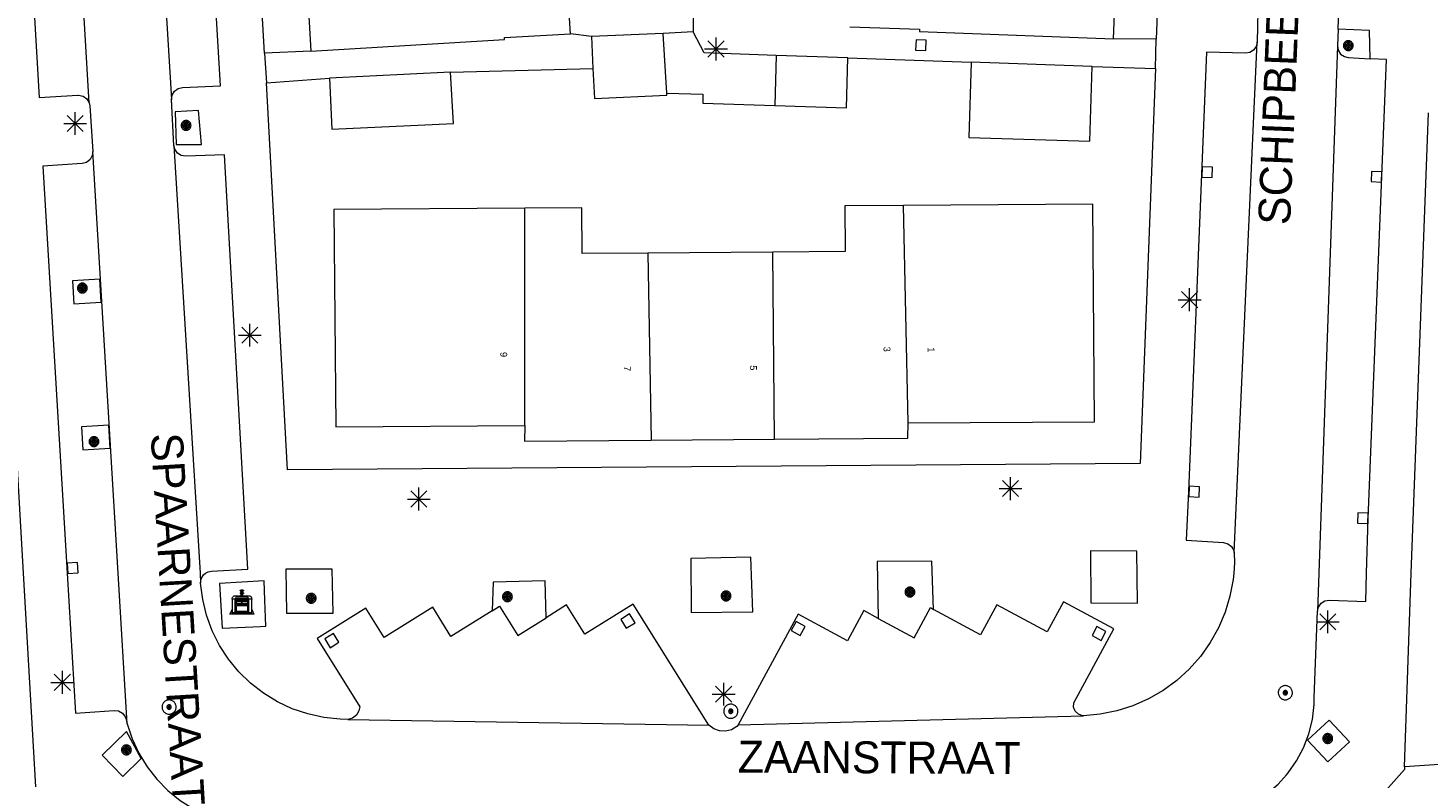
# Model space of a CAD drawing. Header units: metres. Extents: x 135779 to 137489, y 452643 to 455118.
# Tile 127 of 256: x 136138 to 136199, y 453791 to 453824. Entities that reach past the tile are written whole.
import ezdxf
from ezdxf.enums import TextEntityAlignment as Align

# ---------------------------------------------------------------- set-up
doc = ezdxf.new("R2010")
doc.units = ezdxf.units.M
for name, color, linetype, lineweight in [('KTop_BAK_Afval apart plaats', 96, 'Continuous', 13), ('KTop_NAR_Huisnummer (t)', 7, 'Continuous', 13), ('KTop_ORL_Weg_Straatnaam (t)', 7, 'Continuous', 13), ('KTop_PAL_Lichtmast', 40, 'Continuous', 13), ('KTop_PND_Grondvlaksituatie van BAG-pand [tachy]', 1, 'Continuous', 13), ('KTop_PND_Pandscheiding', 40, 'Continuous', 13), ('KTop_PUT_Inspectie- of rioolput', 15, 'Continuous', 13), ('KTop_PUT_Kolk', 15, 'Continuous', 13), ('KTop_VGO_Boom', 92, 'Continuous', 13), ('KTop_WGD_Parkeervlak', 251, 'Continuous', 13), ('KTop_WGD_Rijbaan_Lokale weg', 251, 'Continuous', 13), ('KTop_WGD_Voetpad', 251, 'Continuous', 13), ('KTop_WGD_Voetpad_achterpad', 251, 'Continuous', 13)]:
    doc.layers.add(name, color=color, linetype=linetype, lineweight=lineweight)
doc.styles.add('Style-ROVU', font='ROVU.shx')

# ---------------------------------------------------------------- blocks, each defined once
blk = doc.blocks.new('BAK_Afval_apart_plaats')
at = {"layer": 'KTop_BAK_Afval apart plaats'}
for p, q in [((-0.43, 0.141), (-0.425, 0.168)), ((-0.43, 0.118), (-0.43, 0.141)), ((-0.29, 0.118), (-0.43, 0.118)), ((-0.43, 0.118), (-0.43, -0.457)), ((-0.29, 0.118), (-0.43, 0.118)), ((-0.425, 0.168), (-0.416, 0.193)), ((-0.416, 0.193), (-0.403, 0.215)), ((-0.403, 0.215), (-0.384, 0.24)), ((-0.384, 0.24), (-0.364, 0.258)), ((-0.364, 0.258), (-0.342, 0.272)), ((-0.342, 0.272), (0, 0.272)), ((-0.282, 0.167), (-0.29, 0.146)), ((-0.282, 0.167), (-0.29, 0.146)), ((-0.29, 0.146), (-0.29, 0.118)), ((-0.29, 0.146), (-0.29, 0.118)), ((-0.29, -0.429), (-0.29, 0.118)), ((-0.29, 0.118), (-0.29, -0.429)), ((-0.273, 0.186), (-0.282, 0.167)), ((-0.273, 0.186), (-0.282, 0.167)), ((-0.248, 0.217), (-0.273, 0.186)), ((-0.248, 0.217), (-0.273, 0.186)), ((0.248, 0.217), (-0.248, 0.217)), ((0.248, 0.217), (-0.248, 0.217)), ((-0.242, 0.081), (-0.242, 0.153)), ((-0.242, 0.153), (0.242, 0.153)), ((0.242, 0.081), (-0.242, 0.081)), ((-0.242, 0.034), (-0.242, 0.081)), ((-0.242, 0.081), (0.242, 0.081)), ((-0.242, -0.059), (-0.242, 0.034)), ((-0.242, 0.034), (0.242, 0.034)), ((0.242, 0.034), (-0.242, 0.034)), ((-0.073, 0.513), (-0.072, 0.515)), ((-0.073, 0.513), (-0.073, 0.49)), ((-0.072, 0.511), (-0.073, 0.513)), ((-0.072, 0.511), (-0.073, 0.513)), ((-0.073, 0.49), (-0.072, 0.488)), ((-0.073, 0.399), (-0.073, 0.376)), ((-0.072, 0.397), (-0.073, 0.399)), ((-0.073, 0.376), (-0.072, 0.374)), ((-0.072, 0.515), (-0.071, 0.516)), ((-0.07, 0.51), (-0.072, 0.511)), ((-0.07, 0.51), (-0.072, 0.511)), ((-0.072, 0.488), (-0.07, 0.486)), ((-0.07, 0.396), (-0.072, 0.397)), ((-0.072, 0.374), (-0.07, 0.373)), ((-0.071, 0.516), (-0.07, 0.517)), ((-0.07, 0.517), (-0.067, 0.519)), ((-0.069, 0.509), (-0.07, 0.51)), ((-0.069, 0.509), (-0.07, 0.51)), ((-0.07, 0.486), (-0.069, 0.485)), ((-0.069, 0.395), (-0.07, 0.396)), ((-0.07, 0.373), (-0.069, 0.371)), ((-0.066, 0.507), (-0.069, 0.509)), ((-0.066, 0.507), (-0.069, 0.509)), ((-0.069, 0.485), (-0.066, 0.484)), ((-0.066, 0.394), (-0.069, 0.395)), ((-0.069, 0.371), (-0.066, 0.37)), ((-0.067, 0.519), (-0.065, 0.52)), ((-0.063, 0.506), (-0.066, 0.507)), ((-0.063, 0.506), (-0.066, 0.507)), ((-0.066, 0.484), (-0.063, 0.483)), ((-0.063, 0.392), (-0.066, 0.394)), ((-0.066, 0.37), (-0.063, 0.369)), ((-0.065, 0.52), (-0.061, 0.521)), ((-0.059, 0.505), (-0.063, 0.506)), ((-0.059, 0.505), (-0.063, 0.506)), ((-0.063, 0.483), (-0.059, 0.482)), ((-0.059, 0.391), (-0.063, 0.392)), ((-0.063, 0.369), (-0.059, 0.368)), ((-0.061, 0.521), (-0.055, 0.523)), ((-0.054, 0.504), (-0.059, 0.505)), ((-0.054, 0.504), (-0.059, 0.505)), ((-0.059, 0.482), (-0.054, 0.481)), ((-0.054, 0.39), (-0.059, 0.391)), ((-0.059, 0.368), (-0.054, 0.367)), ((-0.055, 0.523), (-0.049, 0.524)), ((-0.048, 0.503), (-0.054, 0.504)), ((-0.048, 0.503), (-0.054, 0.504)), ((-0.054, 0.481), (-0.048, 0.48)), ((-0.048, 0.389), (-0.054, 0.39)), ((-0.054, 0.367), (-0.048, 0.366)), ((-0.049, 0.524), (-0.043, 0.525)), ((-0.043, 0.502), (-0.048, 0.503)), ((-0.043, 0.502), (-0.048, 0.503)), ((-0.048, 0.48), (-0.043, 0.479)), ((-0.043, 0.388), (-0.048, 0.389)), ((-0.048, 0.366), (-0.043, 0.365)), ((-0.043, 0.525), (-0.035, 0.526)), ((-0.036, 0.501), (-0.043, 0.502)), ((-0.036, 0.501), (-0.043, 0.502)), ((-0.043, 0.479), (-0.036, 0.478)), ((-0.036, 0.388), (-0.043, 0.388)), ((-0.043, 0.365), (-0.036, 0.364)), ((-0.03, 0.501), (-0.036, 0.501)), ((-0.03, 0.501), (-0.036, 0.501)), ((-0.036, 0.478), (-0.03, 0.478)), ((-0.03, 0.387), (-0.036, 0.388)), ((-0.036, 0.364), (-0.03, 0.364)), ((-0.035, 0.526), (-0.029, 0.527)), ((-0.021, 0.5), (-0.03, 0.501)), ((-0.021, 0.5), (-0.03, 0.501)), ((-0.03, 0.478), (-0.028, 0.478)), ((-0.021, 0.387), (-0.03, 0.387)), ((-0.03, 0.364), (-0.028, 0.364)), ((-0.029, 0.527), (-0.023, 0.527)), ((-0.028, 0.478), (-0.021, 0.477)), ((-0.028, 0.468), (-0.028, 0.478)), ((-0.028, 0.478), (-0.021, 0.477)), ((-0.028, 0.4), (-0.028, 0.468)), ((-0.028, 0.468), (-0.021, 0.468)), ((-0.021, 0.468), (-0.028, 0.468)), ((-0.021, 0.4), (-0.028, 0.4)), ((-0.028, 0.364), (-0.021, 0.363)), ((-0.028, 0.355), (-0.028, 0.364)), ((-0.028, 0.364), (-0.021, 0.363)), ((-0.028, 0.272), (-0.028, 0.355)), ((-0.028, 0.355), (-0.021, 0.354)), ((-0.021, 0.354), (-0.028, 0.355)), ((0.028, 0.272), (-0.028, 0.272)), ((-0.023, 0.527), (-0.013, 0.528)), ((-0.014, 0.5), (-0.021, 0.5)), ((-0.014, 0.5), (-0.021, 0.5)), ((-0.021, 0.477), (-0.014, 0.477)), ((-0.021, 0.477), (-0.014, 0.477)), ((-0.021, 0.468), (-0.014, 0.468)), ((-0.014, 0.468), (-0.021, 0.468)), ((-0.014, 0.399), (-0.021, 0.4)), ((-0.014, 0.386), (-0.021, 0.387)), ((-0.021, 0.363), (-0.014, 0.363)), ((-0.021, 0.363), (-0.014, 0.363)), ((-0.021, 0.354), (-0.014, 0.354)), ((-0.014, 0.354), (-0.021, 0.354)), ((0, 0.5), (-0.014, 0.5)), ((0, 0.5), (-0.014, 0.5)), ((-0.014, 0.477), (0, 0.477)), ((-0.014, 0.477), (0, 0.477)), ((-0.014, 0.468), (0, 0.468)), ((0, 0.468), (-0.014, 0.468)), ((0, 0.399), (-0.014, 0.399)), ((0, 0.386), (-0.014, 0.386)), ((-0.014, 0.363), (0, 0.363)), ((-0.014, 0.363), (0, 0.363)), ((-0.014, 0.354), (0, 0.354)), ((0, 0.354), (-0.014, 0.354)), ((-0.013, 0.528), (-0.005, 0.528)), ((-0.005, 0.528), (0, 0.528)), ((0, 0.528), (0.005, 0.528)), ((0, 0.5), (0, 0.477)), ((0, 0.477), (0, 0.5)), ((0, 0.477), (0, 0.5)), ((0, 0.5), (0.014, 0.5)), ((0.014, 0.5), (0, 0.5)), ((0.014, 0.477), (0, 0.477)), ((0, 0.477), (0.014, 0.477)), ((0.014, 0.468), (0, 0.468)), ((0, 0.468), (0, 0.399)), ((0, 0.468), (0, 0.399)), ((0.014, 0.468), (0, 0.468)), ((0, 0.399), (0.014, 0.399)), ((0, 0.363), (0, 0.386)), ((0, 0.363), (0, 0.386)), ((0, 0.386), (0.014, 0.386)), ((0.014, 0.363), (0, 0.363)), ((0, 0.363), (0.014, 0.363)), ((0, 0.354), (0.014, 0.354)), ((0, 0.272), (0, 0.354)), ((0, 0.354), (0, 0.272)), ((0.014, 0.354), (0, 0.354)), ((0, 0.272), (0.342, 0.272)), ((0.028, 0.272), (0, 0.272)), ((0, 0.272), (0.028, 0.272)), ((0.005, 0.528), (0.013, 0.528)), ((0.013, 0.528), (0.023, 0.527)), ((0.014, 0.5), (0.021, 0.5)), ((0.021, 0.5), (0.014, 0.5)), ((0.021, 0.477), (0.014, 0.477)), ((0.014, 0.477), (0.021, 0.477)), ((0.021, 0.468), (0.014, 0.468)), ((0.021, 0.468), (0.014, 0.468)), ((0.014, 0.399), (0.021, 0.4)), ((0.014, 0.386), (0.021, 0.387)), ((0.021, 0.363), (0.014, 0.363)), ((0.014, 0.363), (0.021, 0.363)), ((0.014, 0.354), (0.021, 0.354)), ((0.021, 0.354), (0.014, 0.354)), ((0.021, 0.5), (0.03, 0.501)), ((0.03, 0.501), (0.021, 0.5)), ((0.028, 0.478), (0.021, 0.477)), ((0.021, 0.477), (0.028, 0.478)), ((0.021, 0.468), (0.028, 0.468)), ((0.028, 0.468), (0.021, 0.468)), ((0.028, 0.468), (0.021, 0.468)), ((0.021, 0.4), (0.028, 0.4)), ((0.021, 0.387), (0.03, 0.387)), ((0.028, 0.364), (0.021, 0.363)), ((0.021, 0.363), (0.028, 0.364)), ((0.021, 0.354), (0.028, 0.355)), ((0.028, 0.355), (0.021, 0.354)), ((0.023, 0.527), (0.029, 0.527)), ((0.03, 0.478), (0.028, 0.478)), ((0.028, 0.478), (0.028, 0.468)), ((0.028, 0.4), (0.028, 0.468)), ((0.03, 0.364), (0.028, 0.364)), ((0.028, 0.364), (0.028, 0.355)), ((0.028, 0.355), (0.028, 0.272)), ((0.029, 0.527), (0.035, 0.526)), ((0.03, 0.501), (0.036, 0.501)), ((0.036, 0.501), (0.03, 0.501)), ((0.036, 0.478), (0.03, 0.478)), ((0.03, 0.387), (0.036, 0.388)), ((0.036, 0.364), (0.03, 0.364)), ((0.035, 0.526), (0.043, 0.525)), ((0.036, 0.501), (0.043, 0.502)), ((0.043, 0.502), (0.036, 0.501)), ((0.043, 0.479), (0.036, 0.478)), ((0.036, 0.388), (0.043, 0.388)), ((0.043, 0.365), (0.036, 0.364)), ((0.043, 0.525), (0.049, 0.524)), ((0.043, 0.502), (0.048, 0.503)), ((0.048, 0.503), (0.043, 0.502)), ((0.048, 0.48), (0.043, 0.479)), ((0.043, 0.388), (0.048, 0.389)), ((0.048, 0.366), (0.043, 0.365)), ((0.048, 0.503), (0.054, 0.504)), ((0.054, 0.504), (0.048, 0.503)), ((0.054, 0.481), (0.048, 0.48)), ((0.048, 0.389), (0.054, 0.39)), ((0.054, 0.367), (0.048, 0.366)), ((0.049, 0.524), (0.055, 0.523)), ((0.054, 0.504), (0.059, 0.505)), ((0.059, 0.505), (0.054, 0.504)), ((0.059, 0.482), (0.054, 0.481)), ((0.054, 0.39), (0.059, 0.391)), ((0.059, 0.368), (0.054, 0.367)), ((0.055, 0.523), (0.061, 0.521)), ((0.059, 0.505), (0.063, 0.506)), ((0.063, 0.506), (0.059, 0.505)), ((0.063, 0.483), (0.059, 0.482)), ((0.059, 0.391), (0.063, 0.392)), ((0.063, 0.369), (0.059, 0.368)), ((0.061, 0.521), (0.065, 0.52)), ((0.063, 0.506), (0.066, 0.507)), ((0.066, 0.507), (0.063, 0.506)), ((0.066, 0.484), (0.063, 0.483)), ((0.063, 0.392), (0.066, 0.394)), ((0.066, 0.37), (0.063, 0.369)), ((0.065, 0.52), (0.067, 0.519)), ((0.066, 0.507), (0.069, 0.509)), ((0.069, 0.509), (0.066, 0.507)), ((0.069, 0.485), (0.066, 0.484)), ((0.066, 0.394), (0.069, 0.395)), ((0.069, 0.371), (0.066, 0.37)), ((0.067, 0.519), (0.07, 0.517)), ((0.069, 0.509), (0.07, 0.51)), ((0.07, 0.51), (0.069, 0.509)), ((0.07, 0.486), (0.069, 0.485)), ((0.069, 0.395), (0.07, 0.396)), ((0.07, 0.373), (0.069, 0.371)), ((0.07, 0.517), (0.071, 0.516)), ((0.07, 0.51), (0.072, 0.511)), ((0.072, 0.511), (0.07, 0.51)), ((0.072, 0.488), (0.07, 0.486)), ((0.07, 0.396), (0.072, 0.397)), ((0.072, 0.374), (0.07, 0.373)), ((0.071, 0.516), (0.072, 0.515)), ((0.072, 0.515), (0.073, 0.513)), ((0.072, 0.511), (0.073, 0.513)), ((0.073, 0.513), (0.072, 0.511)), ((0.073, 0.49), (0.072, 0.488)), ((0.072, 0.397), (0.073, 0.399)), ((0.073, 0.376), (0.072, 0.374)), ((0.073, 0.513), (0.073, 0.49)), ((0.073, 0.399), (0.073, 0.376)), ((0.242, 0.153), (0.242, 0.081)), ((0.242, 0.081), (0.242, 0.034)), ((0.242, 0.034), (0.242, -0.059)), ((0.273, 0.186), (0.248, 0.217)), ((0.273, 0.186), (0.248, 0.217)), ((0.282, 0.167), (0.273, 0.186)), ((0.282, 0.167), (0.273, 0.186)), ((0.29, 0.146), (0.282, 0.167)), ((0.29, 0.146), (0.282, 0.167)), ((0.29, 0.118), (0.29, 0.146)), ((0.29, 0.118), (0.29, 0.146)), ((0.43, 0.118), (0.29, 0.118)), ((0.29, 0.118), (0.29, -0.429)), ((0.43, 0.118), (0.29, 0.118)), ((0.29, -0.429), (0.29, 0.118)), ((0.342, 0.272), (0.364, 0.258)), ((0.364, 0.258), (0.384, 0.24)), ((0.384, 0.24), (0.403, 0.215)), ((0.403, 0.215), (0.416, 0.193)), ((0.416, 0.193), (0.425, 0.168)), ((0.425, 0.168), (0.43, 0.141)), ((0.43, 0.141), (0.43, 0.118)), ((0.43, -0.457), (0.43, 0.118)), ((-0.528, -0.528), (-0.43, -0.332)), ((0.528, -0.528), (-0.528, -0.528)), ((-0.43, -0.332), (-0.43, -0.457)), ((-0.43, -0.457), (0.43, -0.457)), ((-0.43, -0.457), (0.43, -0.457)), ((0.29, -0.429), (-0.29, -0.429)), ((-0.29, -0.429), (0.29, -0.429)), ((0.242, -0.059), (-0.242, -0.059)), ((-0.242, -0.059), (-0.242, -0.092)), ((0.242, -0.059), (-0.242, -0.059)), ((-0.242, -0.092), (0.242, -0.092)), ((-0.242, -0.11), (-0.242, -0.092)), ((-0.242, -0.092), (0.242, -0.092)), ((0.242, -0.11), (-0.242, -0.11)), ((0.242, -0.11), (-0.242, -0.11)), ((-0.242, -0.147), (0.242, -0.147)), ((-0.242, -0.41), (-0.242, -0.147)), ((0.242, -0.41), (-0.242, -0.41)), ((0.242, -0.11), (0.242, -0.059)), ((0.242, -0.092), (0.242, -0.11)), ((0.242, -0.092), (0.242, -0.11)), ((0.242, -0.147), (0.242, -0.41)), ((0.43, -0.457), (0.43, -0.332)), ((0.43, -0.332), (0.528, -0.528))]:
    blk.add_line(p, q, dxfattribs=at)
at = {"layer": 'KTop_BAK_Afval apart plaats', "flags": 128}
blk.add_lwpolyline([(0.029, 0.413), (0.035, 0.412), (0.043, 0.411), (0.049, 0.41), (0.055, 0.409), (0.061, 0.407), (0.065, 0.406), (0.067, 0.405), (0.07, 0.403), (0.071, 0.402), (0.072, 0.401), (0.073, 0.399), (0.072, 0.397), (0.07, 0.396), (0.069, 0.395), (0.066, 0.394), (0.063, 0.392), (0.059, 0.391), (0.054, 0.39), (0.048, 0.389), (0.043, 0.388), (0.036, 0.388), (0.03, 0.387), (0.021, 0.387), (0.014, 0.386), (0, 0.386), (-0.014, 0.386), (-0.021, 0.387), (-0.03, 0.387), (-0.036, 0.388), (-0.043, 0.388), (-0.048, 0.389), (-0.054, 0.39), (-0.059, 0.391), (-0.063, 0.392), (-0.066, 0.394), (-0.069, 0.395), (-0.07, 0.396), (-0.072, 0.397), (-0.073, 0.399), (-0.072, 0.401), (-0.071, 0.402), (-0.07, 0.403), (-0.067, 0.405), (-0.065, 0.406), (-0.061, 0.407), (-0.055, 0.409), (-0.049, 0.41), (-0.043, 0.411), (-0.035, 0.412), (-0.029, 0.413), (-0.028, 0.413), (-0.028, 0.4), (-0.021, 0.4), (-0.014, 0.399), (0, 0.399), (0.014, 0.399), (0.021, 0.4), (0.028, 0.4), (0.028, 0.413), (0.029, 0.413), (0.028, 0.413)], dxfattribs=at)
at = {"layer": 'KTop_BAK_Afval apart plaats'}
for p in [(0, 0), (-0.43, -0.457)]:
    blk.add_point(p, dxfattribs=at)
blk = doc.blocks.new('PAL_Lichtmast')
at = {"layer": 'KTop_PAL_Lichtmast'}
for p, q in [((-0.354, -0.354), (0.354, 0.354)), ((0.354, -0.354), (-0.354, 0.354)), ((0, -0.5), (0, 0.5)), ((-0.5, 0), (0.5, 0))]:
    blk.add_line(p, q, dxfattribs=at)
blk = doc.blocks.new('PUT_Inspectie-_of_rioolput')
at = {"layer": 'KTop_PUT_Inspectie- of rioolput', "flags": 128}
for points in [[(0.31, 0), (0.308, 0.032), (0.303, 0.064), (0.294, 0.095), (0.283, 0.126), (0.268, 0.155), (0.25, 0.182), (0.23, 0.207), (0.207, 0.23), (0.182, 0.25), (0.154, 0.268), (0.126, 0.283), (0.095, 0.294), (0.064, 0.303), (0.032, 0.308), (0, 0.309), (-0.032, 0.308), (-0.064, 0.303), (-0.096, 0.294), (-0.126, 0.283), (-0.155, 0.268), (-0.182, 0.25), (-0.207, 0.23), (-0.23, 0.207), (-0.25, 0.182), (-0.268, 0.154), (-0.283, 0.126), (-0.294, 0.095), (-0.303, 0.064), (-0.308, 0.032), (-0.309, 0), (-0.308, -0.032), (-0.303, -0.064), (-0.294, -0.096), (-0.283, -0.126), (-0.268, -0.155), (-0.25, -0.182), (-0.23, -0.207), (-0.207, -0.23), (-0.182, -0.25), (-0.155, -0.268), (-0.126, -0.283), (-0.096, -0.294), (-0.064, -0.303), (-0.032, -0.308), (0, -0.309), (0.032, -0.308), (0.064, -0.303), (0.095, -0.294), (0.126, -0.283), (0.155, -0.268), (0.182, -0.25), (0.207, -0.23), (0.23, -0.207), (0.25, -0.182), (0.268, -0.155), (0.283, -0.126), (0.294, -0.096), (0.303, -0.064), (0.308, -0.032), (0.31, 0)], [(0.095, 0), (0.094, 0.009), (0.092, 0.019), (0.09, 0.029), (0.086, 0.038), (0.082, 0.047), (0.076, 0.055), (0.07, 0.063), (0.063, 0.07), (0.055, 0.076), (0.047, 0.082), (0.038, 0.086), (0.029, 0.09), (0.019, 0.092), (0.009, 0.094), (0, 0.094), (-0.01, 0.094), (-0.02, 0.092), (-0.029, 0.09), (-0.039, 0.086), (-0.048, 0.082), (-0.056, 0.076), (-0.064, 0.07), (-0.071, 0.063), (-0.077, 0.055), (-0.082, 0.047), (-0.087, 0.038), (-0.09, 0.029), (-0.093, 0.019), (-0.094, 0.009), (-0.095, 0), (-0.094, -0.01), (-0.093, -0.02), (-0.09, -0.029), (-0.087, -0.039), (-0.082, -0.048), (-0.077, -0.056), (-0.071, -0.064), (-0.064, -0.071), (-0.056, -0.077), (-0.047, -0.082), (-0.039, -0.087), (-0.029, -0.09), (-0.02, -0.093), (-0.01, -0.094), (0, -0.095), (0.009, -0.094), (0.019, -0.093), (0.029, -0.09), (0.038, -0.087), (0.047, -0.082), (0.055, -0.077), (0.063, -0.071), (0.07, -0.064), (0.076, -0.056), (0.082, -0.047), (0.086, -0.039), (0.09, -0.029), (0.092, -0.02), (0.094, -0.01), (0.095, 0)], [(0.035, 0), (0.034, 0.003), (0.034, 0.007), (0.033, 0.01), (0.031, 0.014), (0.03, 0.017), (0.028, 0.02), (0.026, 0.023), (0.023, 0.026), (0.02, 0.028), (0.017, 0.03), (0.014, 0.031), (0.01, 0.033), (0.007, 0.034), (0.003, 0.034), (0, 0.034), (-0.004, 0.034), (-0.007, 0.034), (-0.011, 0.033), (-0.014, 0.031), (-0.018, 0.03), (-0.021, 0.028), (-0.023, 0.026), (-0.026, 0.023), (-0.028, 0.02), (-0.03, 0.017), (-0.032, 0.014), (-0.033, 0.01), (-0.034, 0.007), (-0.035, 0.003), (-0.035, 0), (-0.035, -0.004), (-0.034, -0.007), (-0.033, -0.011), (-0.032, -0.014), (-0.03, -0.018), (-0.028, -0.021), (-0.026, -0.023), (-0.023, -0.026), (-0.021, -0.028), (-0.017, -0.03), (-0.014, -0.032), (-0.011, -0.033), (-0.007, -0.034), (-0.004, -0.035), (0, -0.035), (0.003, -0.035), (0.007, -0.034), (0.01, -0.033), (0.014, -0.032), (0.017, -0.03), (0.02, -0.028), (0.023, -0.026), (0.026, -0.023), (0.028, -0.021), (0.03, -0.017), (0.031, -0.014), (0.033, -0.011), (0.034, -0.007), (0.034, -0.004), (0.035, 0)], [(0.01, 0.02), (0.007, 0.02), (0.005, 0.021), (0.003, 0.022), (0.001, 0.022), (-0.001, 0.022), (-0.004, 0.022), (-0.006, 0.021), (-0.008, 0.02), (-0.01, 0.019), (-0.012, 0.018), (-0.014, 0.017), (-0.016, 0.015), (-0.017, 0.013), (-0.019, 0.012), (-0.02, 0.009), (-0.021, 0.007), (-0.022, 0.005), (-0.022, 0.003), (-0.022, 0.001), (-0.022, -0.001), (-0.022, -0.004), (-0.022, -0.006), (-0.021, -0.008), (-0.02, -0.01), (-0.019, -0.012), (-0.017, -0.014), (-0.016, -0.016), (-0.014, -0.017), (-0.012, -0.019), (-0.01, -0.02), (-0.008, -0.021), (-0.006, -0.022), (-0.003, -0.022), (-0.001, -0.022), (0.001, -0.022), (0.003, -0.022), (0.005, -0.022), (0.008, -0.021), (0.01, -0.02), (0.012, -0.019), (0.014, -0.017), (0.015, -0.016), (0.017, -0.014), (0.018, -0.012), (0.02, -0.01), (0.02, -0.008), (0.021, -0.006), (0.022, -0.003), (0.022, -0.001), (0.022, 0.001), (0.022, 0.003), (0.021, 0.005), (0.02, 0.008), (0.019, 0.01), (0.018, 0.012), (0.017, 0.014), (0.015, 0.015), (0.013, 0.017), (0.012, 0.018), (0.01, 0.02)]]:
    blk.add_lwpolyline(points, dxfattribs=at)
blk = doc.blocks.new('PUT_Kolk')
at = {"layer": 'KTop_PUT_Kolk', "flags": 128}
blk.add_lwpolyline([(0.225, -0.225), (0.225, 0.225), (-0.225, 0.225), (-0.225, -0.225), (0.225, -0.225)], dxfattribs=at)
blk = doc.blocks.new('VGO_Boom')
at = {"layer": 'KTop_VGO_Boom', "flags": 128}
for points in [[(0.215, 0), (0.214, 0.022), (0.21, 0.045), (0.204, 0.066), (0.196, 0.087), (0.186, 0.108), (0.174, 0.126), (0.16, 0.144), (0.144, 0.16), (0.126, 0.174), (0.107, 0.186), (0.087, 0.196), (0.066, 0.204), (0.045, 0.21), (0.022, 0.214), (-0.001, 0.215), (-0.023, 0.214), (-0.045, 0.21), (-0.067, 0.204), (-0.088, 0.196), (-0.108, 0.186), (-0.127, 0.174), (-0.144, 0.16), (-0.16, 0.144), (-0.174, 0.126), (-0.187, 0.107), (-0.197, 0.087), (-0.205, 0.066), (-0.211, 0.045), (-0.214, 0.022), (-0.215, -0.001), (-0.214, -0.023), (-0.211, -0.045), (-0.205, -0.067), (-0.197, -0.088), (-0.187, -0.108), (-0.174, -0.127), (-0.16, -0.144), (-0.144, -0.16), (-0.127, -0.174), (-0.108, -0.187), (-0.088, -0.197), (-0.067, -0.205), (-0.045, -0.211), (-0.023, -0.214), (0, -0.215), (0.022, -0.214), (0.045, -0.211), (0.066, -0.205), (0.087, -0.197), (0.108, -0.187), (0.126, -0.174), (0.144, -0.16), (0.16, -0.144), (0.174, -0.127), (0.186, -0.108), (0.196, -0.088), (0.204, -0.067), (0.21, -0.045), (0.214, -0.023), (0.215, -0.001)], [(0.155, 0), (0.154, 0.016), (0.152, 0.032), (0.147, 0.048), (0.142, 0.063), (0.134, 0.078), (0.125, 0.091), (0.115, 0.104), (0.104, 0.115), (0.091, 0.125), (0.077, 0.134), (0.063, 0.142), (0.048, 0.147), (0.032, 0.152), (0.016, 0.154), (-0.001, 0.155), (-0.017, 0.154), (-0.033, 0.152), (-0.048, 0.147), (-0.064, 0.142), (-0.078, 0.134), (-0.092, 0.125), (-0.104, 0.115), (-0.116, 0.104), (-0.126, 0.091), (-0.135, 0.077), (-0.142, 0.063), (-0.148, 0.048), (-0.152, 0.032), (-0.155, 0.016), (-0.155, -0.001), (-0.155, -0.017), (-0.152, -0.033), (-0.148, -0.048), (-0.142, -0.064), (-0.135, -0.078), (-0.126, -0.092), (-0.116, -0.104), (-0.104, -0.116), (-0.092, -0.126), (-0.078, -0.135), (-0.064, -0.142), (-0.048, -0.148), (-0.033, -0.152), (-0.017, -0.155), (0, -0.155), (0.016, -0.155), (0.032, -0.152), (0.048, -0.148), (0.063, -0.142), (0.078, -0.135), (0.091, -0.126), (0.104, -0.116), (0.115, -0.104), (0.125, -0.092), (0.134, -0.078), (0.142, -0.064), (0.147, -0.048), (0.152, -0.033), (0.154, -0.017), (0.155, -0.001)], [(0.095, 0), (0.094, 0.01), (0.093, 0.02), (0.09, 0.029), (0.087, 0.039), (0.082, 0.048), (0.077, 0.056), (0.071, 0.064), (0.064, 0.071), (0.056, 0.077), (0.047, 0.082), (0.039, 0.087), (0.029, 0.09), (0.02, 0.093), (0.01, 0.094), (-0.001, 0.095), (-0.01, 0.094), (-0.02, 0.093), (-0.03, 0.09), (-0.039, 0.087), (-0.048, 0.082), (-0.056, 0.077), (-0.064, 0.071), (-0.071, 0.064), (-0.077, 0.056), (-0.083, 0.047), (-0.087, 0.039), (-0.091, 0.029), (-0.093, 0.02), (-0.095, 0.01), (-0.095, -0.001), (-0.095, -0.01), (-0.093, -0.02), (-0.091, -0.03), (-0.087, -0.039), (-0.083, -0.048), (-0.077, -0.056), (-0.071, -0.064), (-0.064, -0.071), (-0.056, -0.077), (-0.048, -0.083), (-0.039, -0.087), (-0.03, -0.091), (-0.02, -0.093), (-0.01, -0.095), (0, -0.095), (0.01, -0.095), (0.02, -0.093), (0.029, -0.091), (0.039, -0.087), (0.048, -0.083), (0.056, -0.077), (0.064, -0.071), (0.071, -0.064), (0.077, -0.056), (0.082, -0.048), (0.087, -0.039), (0.09, -0.03), (0.093, -0.02), (0.094, -0.01), (0.095, -0.001)], [(0.035, 0), (0.035, 0.004), (0.034, 0.007), (0.033, 0.011), (0.032, 0.014), (0.03, 0.018), (0.028, 0.021), (0.026, 0.023), (0.023, 0.026), (0.021, 0.028), (0.017, 0.03), (0.014, 0.032), (0.011, 0.033), (0.007, 0.034), (0.004, 0.035), (-0.001, 0.035), (-0.004, 0.035), (-0.008, 0.034), (-0.011, 0.033), (-0.015, 0.032), (-0.018, 0.03), (-0.021, 0.028), (-0.024, 0.026), (-0.027, 0.023), (-0.029, 0.021), (-0.031, 0.017), (-0.032, 0.014), (-0.034, 0.011), (-0.035, 0.007), (-0.035, 0.004), (-0.035, -0.001), (-0.035, -0.004), (-0.035, -0.008), (-0.034, -0.011), (-0.032, -0.015), (-0.031, -0.018), (-0.029, -0.021), (-0.027, -0.024), (-0.024, -0.027), (-0.021, -0.029), (-0.018, -0.031), (-0.015, -0.032), (-0.011, -0.034), (-0.008, -0.035), (-0.004, -0.035), (0, -0.035), (0.004, -0.035), (0.007, -0.035), (0.011, -0.034), (0.014, -0.032), (0.018, -0.031), (0.021, -0.029), (0.023, -0.027), (0.026, -0.024), (0.028, -0.021), (0.03, -0.018), (0.032, -0.015), (0.033, -0.011), (0.034, -0.008), (0.035, -0.004), (0.035, 0)]]:
    blk.add_lwpolyline(points, dxfattribs=at)

msp = doc.modelspace()

# ---------------------------------------------------------------- linework, layer by layer
at = {"layer": 'KTop_PND_Grondvlaksituatie van BAG-pand [tachy]', "flags": 128}
for points in [[(136161.308, 453823.606), (136161.146, 453826.17), (136157.968, 453825.999), (136157.796, 453828.919)], [(136149.62, 453828.438), (136149.949, 453822.856)], [(136185.075, 453823.384), (136185.27, 453828.465)], [(136165.369, 453823.616), (136162.219, 453823.49)], [(136166.676, 453823.693), (136165.369, 453823.616)], [(136170.314, 453822.659), (136167.155, 453822.769), (136166.676, 453823.693)], [(136173.524, 453823.918), (136176.585, 453823.81), (136176.581, 453823.71), (136185.075, 453823.384)], [(136149.949, 453822.856), (136158.424, 453823.356), (136158.418, 453823.449), (136161.308, 453823.606)], [(136162.219, 453823.49), (136162.29, 453822.094)], [(136170.242, 453820.47), (136173.391, 453820.366), (136173.439, 453822.551)], [(136173.439, 453822.551), (136170.314, 453822.659)], [(136156.052, 453821.93), (136150.755, 453821.662)], [(136150.755, 453821.662), (136150.859, 453819.439), (136156.181, 453819.682), (136156.052, 453821.93)], [(136162.29, 453822.094), (136162.358, 453820.772), (136165.521, 453820.923), (136165.516, 453821.004)], [(136178.836, 453822.374), (136178.743, 453819.072), (136184.038, 453818.909), (136184.143, 453822.185)], [(136184.143, 453822.185), (136178.836, 453822.374)], [(136165.516, 453821.004), (136167.105, 453820.96), (136167.094, 453820.573), (136170.242, 453820.47)], [(136159.305, 453815.975), (136150.95, 453815.916), (136151.04, 453806.411), (136159.307, 453806.466)], [(136164.692, 453814.013), (136161.819, 453813.993), (136161.8, 453815.993), (136159.305, 453815.975)], [(136175.874, 453816.094), (136173.31, 453816.075), (136173.326, 453814.075), (136170.159, 453814.052)], [(136176.081, 453806.584), (136184.239, 453806.633), (136184.16, 453816.152), (136175.874, 453816.094)], [(136170.159, 453814.052), (136164.692, 453814.013)], [(136159.307, 453806.466), (136159.289, 453805.787), (136164.83, 453805.826)], [(136170.231, 453805.864), (136176.063, 453805.905), (136176.081, 453806.584)], [(136164.83, 453805.826), (136170.231, 453805.864)], [(136197.8, 453791.527), (136197.797, 453791.417), (136196.523, 453789.972), (136194.879, 453788.107)], [(136199.776, 453791.666), (136197.8, 453791.527)]]:
    msp.add_lwpolyline(points, dxfattribs=at)
at = {"layer": 'KTop_PND_Pandscheiding', "flags": 128}
for points in [[(136165.516, 453821.004), (136165.369, 453823.616)], [(136170.314, 453822.659), (136170.242, 453820.47)], [(136159.307, 453806.466), (136159.305, 453815.975)], [(136176.081, 453806.584), (136175.874, 453816.094)], [(136164.692, 453814.013), (136164.83, 453805.826)], [(136170.231, 453805.864), (136170.159, 453814.052)]]:
    msp.add_lwpolyline(points, dxfattribs=at)
at = {"layer": 'KTop_WGD_Parkeervlak', "flags": 128}
for points in [[(136194.87, 453823.086), (136194.903, 453822.89), (136195.009, 453822.722), (136195.173, 453822.609), (136195.343, 453822.57), (136196.301, 453822.519)], [(136139.577, 453811.794), (136140.775, 453811.866), (136140.715, 453812.864), (136139.517, 453812.792), (136139.577, 453811.794)], [(136139.961, 453805.405), (136141.159, 453805.477), (136141.099, 453806.475), (136139.901, 453806.403), (136139.961, 453805.405)], [(136157.876, 453798.359), (136158.205, 453798.564), (136159.004, 453797.283), (136160.24, 453798.054)], [(136174.776, 453798.023), (136176.343, 453797.176), (136177.056, 453798.495), (136177.199, 453798.417)]]:
    msp.add_lwpolyline(points, dxfattribs=at)
at = {"layer": 'KTop_WGD_Rijbaan_Lokale weg', "flags": 128}
for points in [[(136140.242, 453820.594), (136139.221, 453837.961)], [(136142.785, 453838.146), (136143.847, 453820.729)], [(136191.401, 453825.294), (136191.361, 453823.25)], [(136194.895, 453823.808), (136194.941, 453825.128)], [(136194.895, 453823.808), (136194.87, 453823.086)], [(136190.353, 453800.905), (136191.361, 453823.25)], [(136194.87, 453823.086), (136194.06, 453800), (136194.002, 453798.345)], [(136140.242, 453820.594), (136140.272, 453820.454), (136140.402, 453818.46)], [(136143.952, 453818.725), (136143.847, 453820.729)], [(136143.952, 453818.725), (136145.095, 453800), (136145.121, 453799.566)], [(136141.909, 453793.407), (136141.512, 453800), (136140.402, 453818.46)], [(136190.353, 453800.905), (136190.358, 453800.452), (136190.333, 453800), (136190.303, 453799.73), (136190.167, 453799.002), (136189.954, 453798.293), (136189.666, 453797.61), (136189.305, 453796.963), (136188.877, 453796.358), (136188.387, 453795.803), (136187.839, 453795.305), (136187.241, 453794.868), (136186.599, 453794.498), (136185.921, 453794.199), (136185.215, 453793.975), (136184.489, 453793.828), (136183.751, 453793.761)], [(136151.565, 453793.607), (136151.223, 453793.614), (136150.51, 453793.688), (136149.81, 453793.841), (136149.132, 453794.071), (136148.483, 453794.375), (136147.872, 453794.749), (136147.306, 453795.189), (136146.793, 453795.689), (136146.339, 453796.244), (136145.95, 453796.845), (136145.63, 453797.486), (136145.383, 453798.159), (136145.213, 453798.855), (136145.121, 453799.566)], [(136190.665, 453789.691), (136191.245, 453789.985), (136191.784, 453790.348), (136192.275, 453790.775), (136192.642, 453791.183), (136192.71, 453791.259), (136193.082, 453791.792), (136193.386, 453792.367), (136193.618, 453792.975), (136193.773, 453793.607), (136193.849, 453794.252), (136193.857, 453794.567), (136194.002, 453798.345)], [(136151.565, 453793.607), (136167.361, 453793.351)], [(136168.651, 453793.361), (136183.751, 453793.761)], [(136141.909, 453793.407), (136142.125, 453792.749), (136142.415, 453792.12), (136142.775, 453791.529), (136143.201, 453790.983), (136143.688, 453790.49), (136144.227, 453790.056), (136144.814, 453789.687), (136145.439, 453789.388), (136146.094, 453789.164), (136146.77, 453789.016), (136147.459, 453788.947), (136147.742, 453788.942), (136147.909, 453788.903)], [(136168.651, 453793.361), (136168.58, 453793.294), (136168.352, 453793.154), (136168.094, 453793.088), (136167.826, 453793.1), (136167.575, 453793.191), (136167.361, 453793.351)]]:
    msp.add_lwpolyline(points, dxfattribs=at)
at = {"layer": 'KTop_WGD_Voetpad', "flags": 128}
for points in [[(136188.734, 453867.487), (136187.041, 453825.967), (136186.935, 453823.369)], [(136147.919, 453822.762), (136145.51, 453864.642), (136145.378, 453866.929)], [(136137.65, 453864.707), (136137.63, 453864.544), (136137.537, 453864.369), (136137.382, 453864.243), (136137.191, 453864.188), (136135.511, 453864.051), (136138.051, 453820.821), (136139.744, 453820.921), (136139.78, 453820.922), (136139.975, 453820.879), (136140.137, 453820.764), (136140.242, 453820.594)], [(136143.847, 453820.729), (136143.876, 453820.926), (136143.98, 453821.095), (136144.142, 453821.211), (136144.324, 453821.254), (136145.991, 453821.331), (136144.281, 453850.161), (136143.454, 453864.52), (136143.451, 453864.571), (136141.727, 453864.47), (136141.53, 453864.499), (136141.359, 453864.602), (136141.243, 453864.763), (136141.199, 453864.94)], [(136196.301, 453822.519), (136196.279, 453823.756), (136194.895, 453823.808)], [(136186.902, 453822.097), (136186.935, 453823.369)], [(136191.361, 453823.25), (136191.317, 453823.056), (136191.202, 453822.894), (136191.032, 453822.79), (136190.85, 453822.76), (136189.134, 453822.8), (136188.351, 453803.581), (136188.251, 453801.441), (136189.885, 453801.345), (136190.078, 453801.293), (136190.236, 453801.17), (136190.333, 453800.995), (136190.353, 453800.905)], [(136147.919, 453822.762), (136148.006, 453821.469)], [(136194.002, 453798.345), (136194.042, 453798.522), (136194.155, 453798.686), (136194.323, 453798.793), (136194.519, 453798.826), (136196.111, 453798.771), (136196.148, 453800), (136196.221, 453802.401), (136197.021, 453822.481), (136196.301, 453822.519)], [(136186.902, 453822.097), (136186.242, 453804.799), (136148.925, 453804.52), (136148.006, 453821.469)], [(136144.004, 453820.198), (136144.053, 453818.762), (136145.156, 453818.76), (136145.03, 453820.248), (136144.004, 453820.198)], [(136197.8, 453791.527), (136198.1, 453800), (136198.852, 453820.147)], [(136136.257, 453818.878), (136137.354, 453800), (136137.897, 453790.66)], [(136145.121, 453799.566), (136145.149, 453799.762), (136145.252, 453799.932), (136145.329, 453800), (136145.455, 453800.066), (136145.594, 453800.093), (136147.191, 453800.181), (136146.161, 453818.31), (136144.469, 453818.252), (136144.273, 453818.285), (136144.105, 453818.392), (136143.991, 453818.556), (136143.952, 453818.725)], [(136140.402, 453818.46), (136140.38, 453818.277), (136140.284, 453818.103), (136140.127, 453817.981), (136139.935, 453817.929), (136138.211, 453817.821), (136139.283, 453800), (136139.651, 453793.881), (136141.335, 453794), (136141.533, 453793.973), (136141.706, 453793.872), (136141.825, 453793.711), (136141.85, 453793.648), (136141.878, 453793.527), (136141.909, 453793.407)], [(136184.065, 453800.985), (136184.073, 453798.703), (136186.124, 453798.684), (136186.091, 453800.966), (136184.065, 453800.985)], [(136169.28, 453798.318), (136169.194, 453800.702), (136166.579, 453800.641), (136166.588, 453798.283), (136169.28, 453798.318)], [(136177.199, 453798.417), (136177.118, 453800.525), (136174.734, 453800.516), (136174.776, 453798.023)], [(136150.924, 453798.253), (136150.875, 453800.177), (136148.849, 453800.18), (136148.872, 453798.256), (136150.924, 453798.253)], [(136147.936, 453798.818), (136147.908, 453799.672), (136145.941, 453799.548), (136146.063, 453797.599), (136147.737, 453797.67), (136147.973, 453797.68), (136147.936, 453798.818)], [(136160.24, 453798.054), (136160.198, 453799.67), (136157.916, 453799.611), (136157.876, 453798.359)], [(136157.876, 453798.359), (136156.075, 453797.235), (136155.276, 453798.516), (136153.146, 453797.187), (136152.347, 453798.468), (136150.217, 453797.139), (136152.083, 453794.148), (136152.048, 453793.974), (136151.938, 453793.793), (136151.769, 453793.664), (136151.565, 453793.607)], [(136167.361, 453793.351), (136164.052, 453798.653), (136161.933, 453797.331), (136161.134, 453798.612), (136160.24, 453798.054)], [(136183.751, 453793.761), (136183.711, 453793.764), (136183.532, 453793.828), (136183.394, 453793.959), (136183.322, 453794.134), (136183.327, 453794.324), (136185.079, 453797.566), (136182.88, 453798.755), (136182.167, 453797.436), (136179.968, 453798.625), (136179.255, 453797.306), (136177.199, 453798.417)], [(136174.776, 453798.023), (136174.144, 453798.365), (136173.431, 453797.046), (136171.275, 453798.212), (136168.651, 453793.361)], [(136141.874, 453793.081), (136140.81, 453792.034), (136141.722, 453791.107), (136142.519, 453791.891), (136141.874, 453793.081)], [(136194.513, 453793.577), (136193.563, 453792.699), (136194.445, 453791.744), (136195.395, 453792.622), (136194.513, 453793.577)]]:
    msp.add_lwpolyline(points, dxfattribs=at)
at = {"layer": 'KTop_WGD_Voetpad_achterpad', "flags": 128}
for points in [[(136166.702, 453826.096), (136166.676, 453823.693)], [(136162.219, 453823.49), (136161.308, 453823.606)], [(136186.935, 453823.369), (136185.075, 453823.384)], [(136149.949, 453822.856), (136147.919, 453822.762)], [(136173.439, 453822.551), (136178.836, 453822.374)], [(136156.052, 453821.93), (136162.29, 453822.094)], [(136184.143, 453822.185), (136186.902, 453822.097)], [(136148.006, 453821.469), (136150.755, 453821.662)]]:
    msp.add_lwpolyline(points, dxfattribs=at)

# ---------------------------------------------------------------- block references
at = {"layer": 'KTop_BAK_Afval apart plaats'}
msp.add_blockref('BAK_Afval_apart_plaats', (136146.928, 453798.741), dxfattribs=at)
at = {"layer": 'KTop_PAL_Lichtmast'}
for p in [(136167.677, 453822.946), (136139.632, 453819.682), (136188.402, 453811.972), (136147.272, 453810.422), (136180.561, 453803.706), (136154.67, 453803.246), (136194.452, 453797.871), (136139.069, 453795.226), (136168.012, 453794.711)]:
    msp.add_blockref('PAL_Lichtmast', p, dxfattribs=at)
at = {"layer": 'KTop_PUT_Inspectie- of rioolput'}
for p, rotation in [((136192.589, 453794.773), 357.8020613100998), ((136143.74, 453794.146), 183.4459262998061), ((136168.323, 453793.962), 331.5901846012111)]:
    msp.add_blockref('PUT_Inspectie-_of_rioolput', p, dxfattribs=dict(at, rotation=rotation))
at = {"layer": 'KTop_PUT_Kolk'}
for p, rotation in [((136176.643, 453823.109), 87.80206487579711), ((136189.167, 453817.55), 177.6670066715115), ((136196.577, 453817.354), 357.7185062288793), ((136188.597, 453803.57), 177.4396991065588), ((136195.977, 453802.414), 357.7185062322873), ((136139.518, 453800.233), 183.4424079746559), ((136163.822, 453797.909), 121.9591808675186), ((136171.266, 453797.582), 151.5901846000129), ((136150.862, 453797.053), 121.9618398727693), ((136184.436, 453797.363), 331.612895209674)]:
    msp.add_blockref('PUT_Kolk', p, dxfattribs=dict(at, rotation=rotation))
at = {"layer": 'KTop_VGO_Boom'}
for p in [(136195.345, 453823.091), (136144.485, 453819.601), (136139.945, 453812.481), (136140.455, 453805.761), (136149.96, 453798.905), (136158.547, 453798.974), (136168.113, 453799.008), (136176.161, 453799.18), (136194.443, 453792.768), (136141.874, 453792.269)]:
    msp.add_blockref('VGO_Boom', p, dxfattribs=at)

# ---------------------------------------------------------------- texts
at = {"layer": 'KTop_NAR_Huisnummer (t)', "style": 'Style-ROVU'}
for s, p in [('9', (136158.385, 453809.46)), ('3', (136175.157, 453809.693)), ('1', (136177.088, 453809.667)), ('7', (136163.793, 453808.845)), ('5', (136169.313, 453808.879))]:
    msp.add_text(s, height=0.3, rotation=270.4, dxfattribs=at).set_placement(p, align=Align.MIDDLE_RIGHT)
at = {"layer": 'KTop_ORL_Weg_Straatnaam (t)', "style": 'Style-ROVU'}
for s, rotation, p in [('SCHIPBEEKSTRAAT', 87.7071, (136192.797, 453815.22)), ('SPAARNESTRAAT', 273.44049, (136142.934, 453806.101)), ('ZAANSTRAAT', 359.71352, (136168.624, 453791.273))]:
    msp.add_text(s, height=1.4, rotation=rotation, dxfattribs=at).set_placement(p)

doc.saveas('drawing.dxf')
